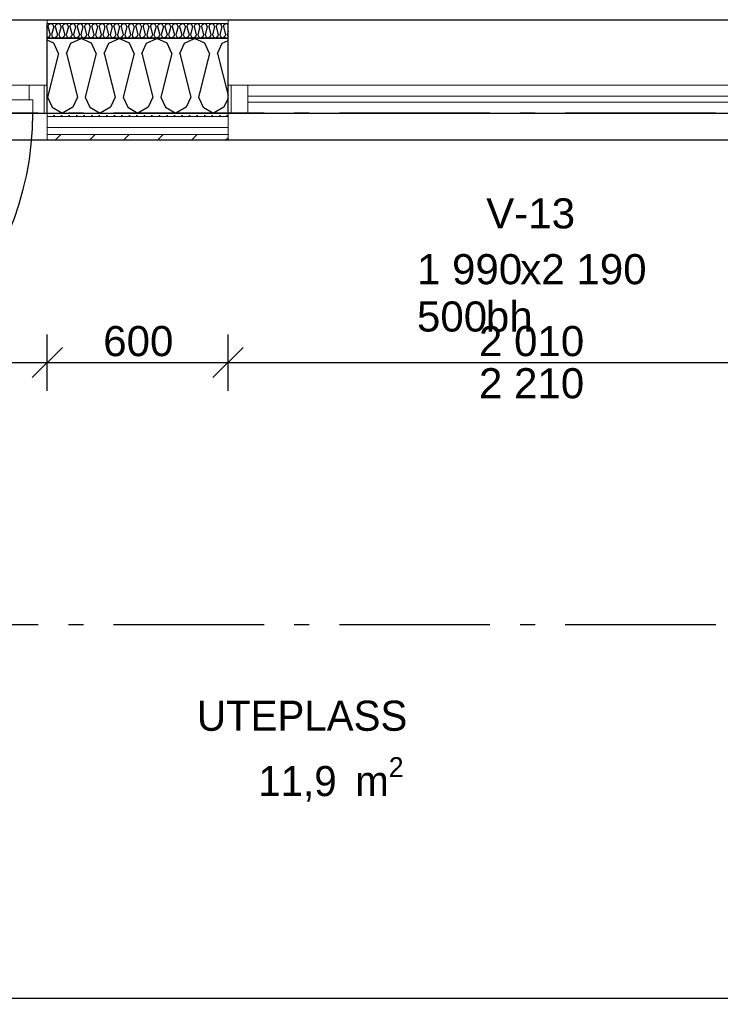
# Model space of a CAD drawing. Header units: millimetres. Extents: x -5000 to 341424, y -9235 to 550260.
# Tile 78 of 236: x 291223 to 293550, y 346511 to 349781. Entities that reach past the tile are written whole.
import ezdxf
from ezdxf.enums import TextEntityAlignment as Align

# ---------------------------------------------------------------- set-up
doc = ezdxf.new("R2010")
doc.units = ezdxf.units.MM
doc.header["$LTSCALE"] = 0.5
doc.header["$MEASUREMENT"] = 0
for name, pattern in [('Akselinje', [1500, 1000, -200, 100, -200]), ('Over snittplan', [260, 150, -50, 10, -50]), ('PLINE', [0])]:
    doc.linetypes.add(name, pattern=pattern)
for name, color, linetype in [('232- Ikke-bærende yttervegger (Skravur)(Nye konstruksjoner)', 7, 'Continuous'), ('232- Ikke-bærende yttervegger(Nye konstruksjoner)', 7, 'Continuous'), ('244- Vinduer_ dører_ foldevegger(Nye konstruksjoner)', 7, 'Continuous'), ('255- Gulvoverflate(Nye konstruksjoner)', 7, 'Continuous'), ('82-- Modullinjer(Nye konstruksjoner)', 7, 'Continuous'), ('842-M___1_50 Målsetting bygning', 7, 'Continuous'), ('852- Teknisk_symbolsk informasjon_ bygning(Nye konstruksjoner)', 7, 'Continuous'), ('862- M___Nettoareal(Nye konstruksjoner)', 7, 'Continuous'), ('862- M___Nettoareal(Polylinje)(Nye konstruksjoner)', 7, 'Continuous'), ('862- M___Nettoareal(Tekst)(Nye konstruksjoner)', 7, 'Continuous')]:
    doc.layers.add(name, color=color, linetype=linetype)
for name, color, linetype, lineweight in [('234- Vinduer_ dører_ porter(Nye konstruksjoner)', 7, 'Continuous', 0), ('235- Utvendig kledning og overflate(Nye konstruksjoner)', 7, 'Continuous', 0), ('236- Innvendig kledning og overflate(Nye konstruksjoner)', 7, 'Continuous', 0)]:
    doc.layers.add(name, color=color, linetype=linetype, lineweight=lineweight)
doc.styles.add('GENERATED_STYLE_1', font='txt')
doc.styles.add('GENERATED_STYLE_3', font='arial.ttf')
doc.styles.add('GENERATED_STYLE_5', font='arial.ttf')
doc.dimstyles.new('GENERATED_STYLE__2', dxfattribs={"dimtxt": 100, "dimasz": 95, "dimexe": 0.18, "dimexo": 0.0625, "dimgap": 0, "dimtad": 1, "dimtih": 1, "dimtoh": 1, "dimdec": 0, "dimzin": 0, "dimdsep": 46, "dimtxsty": 'GENERATED_STYLE_3', "dimblk": 'ARROWHEAD_6', "dimblk1": 'ARROWHEAD_6', "dimblk2": 'ARROWHEAD_6', "dimcen": 0.09, "dimse1": 1, "dimse2": 1, "dimclrd": 256, "dimclre": 256, "dimclrt": 256, "dimadec": 1, "dimazin": 0, "dimtfac": 1, "dimtdec": 4, "dimtmove": 0, "dimatfit": 3, "dimfxl": 1, "dimtolj": 1, "dimtzin": 0, "dimarcsym": 0})
pattern_1 = [(0, (0, 0), (0, 43.30127), [0, -25]), (0, (12.5, 21.65), (0, 43.30127), [0, -25])]

# ---------------------------------------------------------------- blocks, each defined once
blk = doc.blocks.new('LEILIGHET 3__2', base_point=(292118.6, 348580.7))
at = {"layer": '862- M___Nettoareal(Polylinje)(Nye konstruksjoner)', "linetype": 'PLINE', "flags": 128}
blk.add_lwpolyline([(294391, 356380.7), (286261, 356380.7), (286261, 348080.7), (289576, 348080.7), (289576, 349780.7), (294391, 349780.7)], close=True, dxfattribs=at)
at = {"layer": '862- M___Nettoareal(Tekst)(Nye konstruksjoner)', "style": 'GENERATED_STYLE_1'}
for tag, p in [('DUMMY_861', (288325.6, 358508)), ('ROOM_NAME', (287588.4, 358458.2)), ('DUMMY_862', (287588.4, 358319.8))]:
    blk.add_attdef(tag, text='', height=100, dxfattribs=at).set_placement(p, align=Align.TOP_LEFT)
blk = doc.blocks.new('UTEPLASS__28', base_point=(292126.8, 347380.7))
at = {"layer": '862- M___Nettoareal(Polylinje)(Nye konstruksjoner)', "linetype": 'PLINE', "flags": 128}
blk.add_lwpolyline([(294153, 349380.7), (289976, 349380.7), (289976, 346530.7), (294153, 346530.7)], close=True, dxfattribs=at)
at = {"layer": '862- M___Nettoareal(Tekst)(Nye konstruksjoner)', "insert": (292015.6, 347331.4), "char_height": 100, "attachment_point": 1, "style": 'GENERATED_STYLE_1'}
blk.add_mtext('\\A1;{\\pql;\\pt0,2300;\\fAvenir Light|b0|i0|c0|p0;\\W1.000000;11,9\\fAvenir Light|b0|i0|c0|p0;\\W1.000000;\\A1{\\H.66x;\\S^  ;}\\fAvenir Light|b0|i0|c0|p0;\\W1.000000; m\\fAvenir Light|b0|i0|c0|p0;\\W1.000000;\\A1{\\H.66x;\\S2^  ;}}', dxfattribs=at)
at = {"layer": '862- M___Nettoareal(Tekst)(Nye konstruksjoner)', "style": 'GENERATED_STYLE_1'}
for tag, p in [('DUMMY_861', (292441.6, 347568.9)), ('ROOM_NAME', (291811.9, 347519.1)), ('DUMMY_862', (291811.9, 347380.7))]:
    blk.add_attdef(tag, text='', height=100, dxfattribs=at).set_placement(p, align=Align.TOP_LEFT)
blk = doc.blocks.new('*X412')
at = {"layer": '232- Ikke-bærende yttervegger (Skravur)(Nye konstruksjoner)', "linetype": 'PLINE'}
for p, q in [((291317.1, 349758), (291320.1, 349764.5)), ((291320.1, 349764.5), (291326.7, 349767.7)), ((291333.3, 349764.5), (291326.7, 349767.7)), ((291336.3, 349758), (291333.3, 349764.5)), ((291341.4, 349758), (291344.4, 349764.5)), ((291344.4, 349764.5), (291351, 349767.7)), ((291357.6, 349764.5), (291351, 349767.7)), ((291360.6, 349758), (291357.6, 349764.5)), ((291365.7, 349758), (291368.6, 349764.5)), ((291368.6, 349764.5), (291375.3, 349767.7)), ((291381.9, 349764.5), (291375.3, 349767.7)), ((291384.9, 349758), (291381.9, 349764.5)), ((291390, 349758), (291392.9, 349764.5)), ((291392.9, 349764.5), (291399.6, 349767.7)), ((291406.2, 349764.5), (291399.6, 349767.7)), ((291409.1, 349758), (291406.2, 349764.5)), ((291414.2, 349758), (291417.2, 349764.5)), ((291417.2, 349764.5), (291423.8, 349767.7)), ((291430.5, 349764.5), (291423.8, 349767.7)), ((291433.4, 349758), (291430.5, 349764.5)), ((291438.5, 349758), (291441.5, 349764.5)), ((291441.5, 349764.5), (291448.1, 349767.7)), ((291454.7, 349764.5), (291448.1, 349767.7)), ((291457.7, 349758), (291454.7, 349764.5)), ((291462.8, 349758), (291465.8, 349764.5)), ((291465.8, 349764.5), (291472.4, 349767.7)), ((291479, 349764.5), (291472.4, 349767.7)), ((291482, 349758), (291479, 349764.5)), ((291487.1, 349758), (291490, 349764.5)), ((291490, 349764.5), (291496.7, 349767.7)), ((291503.3, 349764.5), (291496.7, 349767.7)), ((291506.3, 349758), (291503.3, 349764.5)), ((291511.4, 349758), (291514.3, 349764.5)), ((291514.3, 349764.5), (291521, 349767.7)), ((291527.6, 349764.5), (291521, 349767.7)), ((291530.5, 349758), (291527.6, 349764.5)), ((291535.6, 349758), (291538.6, 349764.5)), ((291538.6, 349764.5), (291545.2, 349767.7)), ((291551.9, 349764.5), (291545.2, 349767.7)), ((291554.8, 349758), (291551.9, 349764.5)), ((291559.9, 349758), (291562.9, 349764.5)), ((291562.9, 349764.5), (291569.5, 349767.7)), ((291576.2, 349764.5), (291569.5, 349767.7)), ((291579.1, 349758), (291576.2, 349764.5)), ((291584.2, 349758), (291587.2, 349764.5)), ((291587.2, 349764.5), (291593.8, 349767.7)), ((291600.4, 349764.5), (291593.8, 349767.7)), ((291603.4, 349758), (291600.4, 349764.5)), ((291608.5, 349758), (291611.5, 349764.5)), ((291611.5, 349764.5), (291618.1, 349767.7)), ((291624.7, 349764.5), (291618.1, 349767.7)), ((291627.7, 349758), (291624.7, 349764.5)), ((291632.8, 349758), (291635.7, 349764.5)), ((291635.7, 349764.5), (291642.4, 349767.7)), ((291649, 349764.5), (291642.4, 349767.7)), ((291652, 349758), (291649, 349764.5)), ((291657.1, 349758), (291660, 349764.5)), ((291660, 349764.5), (291666.6, 349767.7)), ((291673.3, 349764.5), (291666.6, 349767.7)), ((291676.2, 349758), (291673.3, 349764.5)), ((291681.3, 349758), (291684.3, 349764.5)), ((291684.3, 349764.5), (291690.9, 349767.7)), ((291697.6, 349764.5), (291690.9, 349767.7)), ((291700.5, 349758), (291697.6, 349764.5)), ((291705.6, 349758), (291708.6, 349764.5)), ((291708.6, 349764.5), (291715.2, 349767.7)), ((291721.8, 349764.5), (291715.2, 349767.7)), ((291724.8, 349758), (291721.8, 349764.5)), ((291729.9, 349758), (291732.9, 349764.5)), ((291732.9, 349764.5), (291739.5, 349767.7)), ((291746.1, 349764.5), (291739.5, 349767.7)), ((291749.1, 349758), (291746.1, 349764.5)), ((291754.2, 349758), (291757.1, 349764.5)), ((291757.1, 349764.5), (291763.8, 349767.7)), ((291770.4, 349764.5), (291763.8, 349767.7)), ((291773.4, 349758), (291770.4, 349764.5)), ((291778.5, 349758), (291781.4, 349764.5)), ((291781.4, 349764.5), (291788.1, 349767.7)), ((291794.7, 349764.5), (291788.1, 349767.7)), ((291797.6, 349758), (291794.7, 349764.5)), ((291802.7, 349758), (291805.7, 349764.5)), ((291805.7, 349764.5), (291812.3, 349767.7)), ((291819, 349764.5), (291812.3, 349767.7)), ((291821.9, 349758), (291819, 349764.5)), ((291827, 349758), (291830, 349764.5)), ((291830, 349764.5), (291836.6, 349767.7)), ((291843.2, 349764.5), (291836.6, 349767.7)), ((291846.2, 349758), (291843.2, 349764.5)), ((291851.3, 349758), (291854.3, 349764.5)), ((291854.3, 349764.5), (291860.9, 349767.7)), ((291867.5, 349764.5), (291860.9, 349767.7)), ((291870.5, 349758), (291867.5, 349764.5)), ((291875.6, 349758), (291878.5, 349764.5)), ((291878.5, 349764.5), (291885.2, 349767.7)), ((291891.8, 349764.5), (291885.2, 349767.7)), ((291894.8, 349758), (291891.8, 349764.5)), ((291899.9, 349758), (291902.8, 349764.5)), ((291902.8, 349764.5), (291909.5, 349767.7)), ((291915, 349765.1), (291909.5, 349767.7)), ((291317.1, 349758), (291324.2, 349729.9)), ((291324.2, 349729.9), (291321.2, 349723.4)), ((291336.3, 349758), (291329.3, 349729.9)), ((291329.3, 349729.9), (291332.2, 349723.4)), ((291341.4, 349758), (291348.4, 349729.9)), ((291348.4, 349729.9), (291345.5, 349723.4)), ((291360.6, 349758), (291353.5, 349729.9)), ((291353.5, 349729.9), (291356.5, 349723.4)), ((291365.7, 349758), (291372.7, 349729.9)), ((291372.7, 349729.9), (291369.8, 349723.4)), ((291384.9, 349758), (291377.8, 349729.9)), ((291377.8, 349729.9), (291380.8, 349723.4)), ((291390, 349758), (291397, 349729.9)), ((291397, 349729.9), (291394, 349723.4)), ((291409.1, 349758), (291402.1, 349729.9)), ((291402.1, 349729.9), (291405.1, 349723.4)), ((291414.2, 349758), (291421.3, 349729.9)), ((291421.3, 349729.9), (291418.3, 349723.4)), ((291433.4, 349758), (291426.4, 349729.9)), ((291426.4, 349729.9), (291429.3, 349723.4)), ((291438.5, 349758), (291445.6, 349729.9)), ((291445.6, 349729.9), (291442.6, 349723.4)), ((291457.7, 349758), (291450.7, 349729.9)), ((291450.7, 349729.9), (291453.6, 349723.4)), ((291462.8, 349758), (291469.8, 349729.9)), ((291469.8, 349729.9), (291466.9, 349723.4)), ((291482, 349758), (291474.9, 349729.9)), ((291474.9, 349729.9), (291477.9, 349723.4)), ((291487.1, 349758), (291494.1, 349729.9)), ((291494.1, 349729.9), (291491.2, 349723.4)), ((291506.3, 349758), (291499.2, 349729.9)), ((291499.2, 349729.9), (291502.2, 349723.4)), ((291511.4, 349758), (291518.4, 349729.9)), ((291518.4, 349729.9), (291515.4, 349723.4)), ((291530.5, 349758), (291523.5, 349729.9)), ((291523.5, 349729.9), (291526.5, 349723.4)), ((291535.6, 349758), (291542.7, 349729.9)), ((291542.7, 349729.9), (291539.7, 349723.4)), ((291554.8, 349758), (291547.8, 349729.9)), ((291547.8, 349729.9), (291550.7, 349723.4)), ((291559.9, 349758), (291567, 349729.9)), ((291567, 349729.9), (291564, 349723.4)), ((291579.1, 349758), (291572.1, 349729.9)), ((291572.1, 349729.9), (291575, 349723.4)), ((291584.2, 349758), (291591.3, 349729.9)), ((291591.3, 349729.9), (291588.3, 349723.4)), ((291603.4, 349758), (291596.4, 349729.9)), ((291596.4, 349729.9), (291599.3, 349723.4)), ((291608.5, 349758), (291615.5, 349729.9)), ((291615.5, 349729.9), (291612.6, 349723.4)), ((291627.7, 349758), (291620.6, 349729.9)), ((291620.6, 349729.9), (291623.6, 349723.4)), ((291632.8, 349758), (291639.8, 349729.9)), ((291639.8, 349729.9), (291636.9, 349723.4)), ((291652, 349758), (291644.9, 349729.9)), ((291644.9, 349729.9), (291647.9, 349723.4)), ((291657.1, 349758), (291664.1, 349729.9)), ((291664.1, 349729.9), (291661.1, 349723.4)), ((291676.2, 349758), (291669.2, 349729.9)), ((291669.2, 349729.9), (291672.2, 349723.4)), ((291681.3, 349758), (291688.4, 349729.9)), ((291688.4, 349729.9), (291685.4, 349723.4)), ((291700.5, 349758), (291693.5, 349729.9)), ((291693.5, 349729.9), (291696.4, 349723.4)), ((291705.6, 349758), (291712.7, 349729.9)), ((291712.7, 349729.9), (291709.7, 349723.4)), ((291724.8, 349758), (291717.8, 349729.9)), ((291717.8, 349729.9), (291720.7, 349723.4)), ((291729.9, 349758), (291736.9, 349729.9)), ((291736.9, 349729.9), (291734, 349723.4)), ((291749.1, 349758), (291742, 349729.9)), ((291742, 349729.9), (291745, 349723.4)), ((291754.2, 349758), (291761.2, 349729.9)), ((291761.2, 349729.9), (291758.3, 349723.4)), ((291773.4, 349758), (291766.3, 349729.9)), ((291766.3, 349729.9), (291769.3, 349723.4)), ((291778.5, 349758), (291785.5, 349729.9)), ((291785.5, 349729.9), (291782.5, 349723.4)), ((291797.6, 349758), (291790.6, 349729.9)), ((291790.6, 349729.9), (291793.6, 349723.4)), ((291802.7, 349758), (291809.8, 349729.9)), ((291809.8, 349729.9), (291806.8, 349723.4)), ((291821.9, 349758), (291814.9, 349729.9)), ((291814.9, 349729.9), (291817.8, 349723.4)), ((291827, 349758), (291834.1, 349729.9)), ((291834.1, 349729.9), (291831.1, 349723.4)), ((291846.2, 349758), (291839.2, 349729.9)), ((291839.2, 349729.9), (291842.1, 349723.4)), ((291851.3, 349758), (291858.3, 349729.9)), ((291858.3, 349729.9), (291855.4, 349723.4)), ((291870.5, 349758), (291863.4, 349729.9)), ((291863.4, 349729.9), (291866.4, 349723.4)), ((291875.6, 349758), (291882.6, 349729.9)), ((291882.6, 349729.9), (291879.7, 349723.4)), ((291894.8, 349758), (291887.7, 349729.9)), ((291887.7, 349729.9), (291890.7, 349723.4)), ((291899.9, 349758), (291906.9, 349729.9)), ((291906.9, 349729.9), (291903.9, 349723.4)), ((291915, 349741.9), (291912, 349729.9)), ((291912, 349729.9), (291915, 349723.4)), ((291321.2, 349723.4), (291315, 349719.9)), ((291332.2, 349723.4), (291338.8, 349719.7)), ((291345.5, 349723.4), (291338.8, 349719.7)), ((291356.5, 349723.4), (291363.1, 349719.7)), ((291369.8, 349723.4), (291363.1, 349719.7)), ((291380.8, 349723.4), (291387.4, 349719.7)), ((291394, 349723.4), (291387.4, 349719.7)), ((291405.1, 349723.4), (291411.7, 349719.7)), ((291418.3, 349723.4), (291411.7, 349719.7)), ((291429.3, 349723.4), (291436, 349719.7)), ((291442.6, 349723.4), (291436, 349719.7)), ((291453.6, 349723.4), (291460.3, 349719.7)), ((291466.9, 349723.4), (291460.3, 349719.7)), ((291477.9, 349723.4), (291484.5, 349719.7)), ((291491.2, 349723.4), (291484.5, 349719.7)), ((291502.2, 349723.4), (291508.8, 349719.7)), ((291515.4, 349723.4), (291508.8, 349719.7)), ((291526.5, 349723.4), (291533.1, 349719.7)), ((291539.7, 349723.4), (291533.1, 349719.7)), ((291550.7, 349723.4), (291557.4, 349719.7)), ((291564, 349723.4), (291557.4, 349719.7)), ((291575, 349723.4), (291581.7, 349719.7)), ((291588.3, 349723.4), (291581.7, 349719.7)), ((291599.3, 349723.4), (291605.9, 349719.7)), ((291612.6, 349723.4), (291605.9, 349719.7)), ((291623.6, 349723.4), (291630.2, 349719.7)), ((291636.9, 349723.4), (291630.2, 349719.7)), ((291647.9, 349723.4), (291654.5, 349719.7)), ((291661.1, 349723.4), (291654.5, 349719.7)), ((291672.2, 349723.4), (291678.8, 349719.7)), ((291685.4, 349723.4), (291678.8, 349719.7)), ((291696.4, 349723.4), (291703.1, 349719.7)), ((291709.7, 349723.4), (291703.1, 349719.7)), ((291720.7, 349723.4), (291727.3, 349719.7)), ((291734, 349723.4), (291727.3, 349719.7)), ((291745, 349723.4), (291751.6, 349719.7)), ((291758.3, 349723.4), (291751.6, 349719.7)), ((291769.3, 349723.4), (291775.9, 349719.7)), ((291782.5, 349723.4), (291775.9, 349719.7)), ((291793.6, 349723.4), (291800.2, 349719.7)), ((291806.8, 349723.4), (291800.2, 349719.7)), ((291817.8, 349723.4), (291824.5, 349719.7)), ((291831.1, 349723.4), (291824.5, 349719.7)), ((291842.1, 349723.4), (291848.8, 349719.7)), ((291855.4, 349723.4), (291848.8, 349719.7)), ((291866.4, 349723.4), (291873, 349719.7)), ((291879.7, 349723.4), (291873, 349719.7)), ((291890.7, 349723.4), (291897.3, 349719.7)), ((291903.9, 349723.4), (291897.3, 349719.7)), ((291915, 349723.4), (291915, 349723.4))]:
    blk.add_line(p, q, dxfattribs=at)
blk = doc.blocks.new('*X415')
at = {"layer": '232- Ikke-bærende yttervegger (Skravur)(Nye konstruksjoner)', "linetype": 'PLINE'}
for p, q in [((291336.7, 349702.5), (291315, 349712.7)), ((291352, 349668.9), (291336.7, 349702.5)), ((291378.3, 349668.9), (291393.6, 349702.5)), ((291393.6, 349702.5), (291427.9, 349718.7)), ((291462.1, 349702.5), (291427.9, 349718.7)), ((291477.4, 349668.9), (291462.1, 349702.5)), ((291503.8, 349668.9), (291519.1, 349702.5)), ((291519.1, 349702.5), (291553.3, 349718.7)), ((291587.6, 349702.5), (291553.3, 349718.7)), ((291602.9, 349668.9), (291587.6, 349702.5)), ((291629.2, 349668.9), (291644.5, 349702.5)), ((291644.5, 349702.5), (291678.8, 349718.7)), ((291713, 349702.5), (291678.8, 349718.7)), ((291728.3, 349668.9), (291713, 349702.5)), ((291754.7, 349668.9), (291770, 349702.5)), ((291770, 349702.5), (291804.2, 349718.7)), ((291838.5, 349702.5), (291804.2, 349718.7)), ((291853.8, 349668.9), (291838.5, 349702.5)), ((291880.1, 349668.9), (291895.4, 349702.5)), ((291895.4, 349702.5), (291915, 349711.7)), ((291352, 349668.9), (291315.6, 349523.4)), ((291378.3, 349668.9), (291414.7, 349523.4)), ((291477.4, 349668.9), (291441.1, 349523.4)), ((291503.8, 349668.9), (291540.2, 349523.4)), ((291602.9, 349668.9), (291566.5, 349523.4)), ((291629.2, 349668.9), (291665.6, 349523.4)), ((291728.3, 349668.9), (291692, 349523.4)), ((291754.7, 349668.9), (291791.1, 349523.4)), ((291853.8, 349668.9), (291817.4, 349523.4)), ((291880.1, 349668.9), (291915, 349529.4)), ((291315.6, 349523.4), (291330.9, 349489.8)), ((291414.7, 349523.4), (291399.4, 349489.8)), ((291441.1, 349523.4), (291456.3, 349489.8)), ((291540.2, 349523.4), (291524.9, 349489.8)), ((291566.5, 349523.4), (291581.8, 349489.8)), ((291665.6, 349523.4), (291650.3, 349489.8)), ((291692, 349523.4), (291707.3, 349489.8)), ((291791.1, 349523.4), (291775.8, 349489.8)), ((291817.4, 349523.4), (291832.7, 349489.8)), ((291915, 349520.1), (291901.2, 349489.8)), ((291330.9, 349489.8), (291365.2, 349470.7)), ((291399.4, 349489.8), (291365.2, 349470.7)), ((291456.3, 349489.8), (291490.6, 349470.7)), ((291524.9, 349489.8), (291490.6, 349470.7)), ((291581.8, 349489.8), (291616.1, 349470.7)), ((291650.3, 349489.8), (291616.1, 349470.7)), ((291707.3, 349489.8), (291741.5, 349470.7)), ((291775.8, 349489.8), (291741.5, 349470.7)), ((291832.7, 349489.8), (291867, 349470.7)), ((291901.2, 349489.8), (291867, 349470.7))]:
    blk.add_line(p, q, dxfattribs=at)
blk = doc.blocks.new('Vindustempel[63]', base_point=(292920, 349780.7))
at = {"layer": '852- Teknisk_symbolsk informasjon_ bygning(Nye konstruksjoner)', "char_height": 100, "attachment_point": 1, "style": 'GENERATED_STYLE_3'}
for s, insert in [('\\A1;{\\pql;\\pt0,50;\\fArial|b0|i0|c0|p0;\\W1.000000;1\xa0990\\fArial|b0|i0|c0|p0;\\W1.000000;\\A1{\\H.66x;\\S^  ;}\\fArial|b0|i0|c0|p0;\\W1.000000;\\fArial|b0|i0|c0|p0;\\W1.000000;\\A1{\\H.66x;\\S^  ;}}', (292542.5, 349002.1)), ('\\A1;{\\pql;\\pt0,50;\\fArial|b0|i0|c0|p0;\\W1.000000;x2\xa0190\\fArial|b0|i0|c0|p0;\\W1.000000;\\A1{\\H.66x;\\S^  ;}\\fArial|b0|i0|c0|p0;\\W1.000000;\\fArial|b0|i0|c0|p0;\\W1.000000;\\A1{\\H.66x;\\S^  ;}}', (292885.7, 349002.1)), ('\\A1;{\\pql;\\pt0,50;\\fArial|b0|i0|c0|p0;\\W1.000000;500\\fArial|b0|i0|c0|p0;\\W1.000000;\\A1{\\H.66x;\\S^  ;}\\fArial|b0|i0|c0|p0;\\W1.000000;\\fArial|b0|i0|c0|p0;\\W1.000000;\\A1{\\H.66x;\\S^  ;}}', (292542.5, 348845))]:
    blk.add_mtext(s, dxfattribs=dict(at, insert=insert))
at = {"layer": '852- Teknisk_symbolsk informasjon_ bygning(Nye konstruksjoner)', "style": 'GENERATED_STYLE_3'}
blk.add_attdef('AC_WIDO_ID', text='', height=100, dxfattribs=at).set_placement((292920, 349057.5), align=Align.BOTTOM_CENTER)
for tag, p in [('DUMMY_233', (292466.3, 349025)), ('DUMMY_235', (292466.3, 348867.8))]:
    blk.add_attdef(tag, text='', height=100, dxfattribs=at).set_placement(p, align=Align.TOP_RIGHT)
for tag, p in [('DUMMY_234', (293297.5, 349025)), ('strSillSuffix', (292771.3, 348845))]:
    blk.add_attdef(tag, text='', height=100, dxfattribs=at).set_placement(p, align=Align.TOP_LEFT)
blk = doc.blocks.new('Vindu[38]')
at = {"layer": '234- Vinduer_ dører_ porter(Nye konstruksjoner)', "linetype": 'PLINE'}
for p, q in [((293925, 349780.7), (291915, 349780.7)), ((291915, 349562.7), (291925, 349562.7)), ((291925, 349562.7), (291981, 349562.7)), ((291925, 349562.7), (291925, 349470.7)), ((291981, 349562.7), (291981, 349470.7)), ((291981, 349562.7), (293859, 349562.7)), ((293859, 349470.7), (293859, 349562.7)), ((293859, 349562.7), (293915, 349562.7)), ((293915, 349562.7), (293925, 349562.7)), ((293915, 349562.7), (293915, 349470.7)), ((291981, 349526.7), (293859, 349526.7)), ((293859, 349506.7), (291981, 349506.7)), ((291925, 349470.7), (291915, 349470.7)), ((291981, 349470.7), (291925, 349470.7)), ((293859, 349470.7), (291981, 349470.7)), ((293915, 349470.7), (293859, 349470.7)), ((293925, 349470.7), (293915, 349470.7)), ((293925, 349380.7), (291915, 349380.7))]:
    blk.add_line(p, q, dxfattribs=at)
at = {"layer": '235- Utvendig kledning og overflate(Nye konstruksjoner)', "linetype": 'PLINE'}
for p, q in [((291915, 349458.7), (291915, 349470.7)), ((293925, 349458.7), (293925, 349470.7)), ((291915, 349422.7), (291915, 349458.7)), ((293925, 349422.7), (293925, 349458.7)), ((291915, 349399.7), (291915, 349422.7)), ((291915, 349380.7), (291915, 349399.7)), ((293925, 349399.7), (293925, 349422.7)), ((293925, 349380.7), (293925, 349399.7))]:
    blk.add_line(p, q, dxfattribs=at)
at = {"layer": '236- Innvendig kledning og overflate(Nye konstruksjoner)', "linetype": 'PLINE'}
for p, q in [((291915, 349767.7), (291915, 349780.7)), ((293925, 349767.7), (293925, 349780.7)), ((291915, 349718.7), (291915, 349719.7)), ((293925, 349718.7), (293925, 349719.7))]:
    blk.add_line(p, q, dxfattribs=at)
at = {"layer": '244- Vinduer_ dører_ foldevegger(Nye konstruksjoner)', "linetype": 'PLINE'}
for p, q in [((291915, 349719.7), (291915, 349767.7)), ((293925, 349719.7), (293925, 349767.7)), ((291915, 349562.7), (291915, 349718.7)), ((293925, 349562.7), (293925, 349718.7)), ((291915, 349470.7), (291915, 349562.7)), ((291915, 349470.7), (291915, 349562.7)), ((293925, 349470.7), (293925, 349562.7)), ((293925, 349470.7), (293925, 349562.7))]:
    blk.add_line(p, q, dxfattribs=at)
at = {"layer": '852- Teknisk_symbolsk informasjon_ bygning(Nye konstruksjoner)'}
ref = blk.add_blockref('Vindustempel[63]', (292920, 349780.7), dxfattribs=at)
ref.add_attrib('AC_WIDO_ID', 'V-13', dxfattribs={"color": 7, "height": 100, "style": 'GENERATED_STYLE_3'}).set_placement((292920, 349057.5), align=Align.BOTTOM_CENTER)
ref.add_attrib('strSillSuffix', 'bh', dxfattribs={"color": 7, "height": 100, "style": 'GENERATED_STYLE_3'}).set_placement((292771.3, 348845), align=Align.TOP_LEFT)
blk = doc.blocks.new('Dørstempel[64]', base_point=(290760, 349780.7))
at = {"layer": '852- Teknisk_symbolsk informasjon_ bygning(Nye konstruksjoner)', "char_height": 100, "attachment_point": 1, "style": 'GENERATED_STYLE_3'}
for s, insert in [('\\A1;{\\pql;\\pt0,50;\\fArial|b0|i0|c0|p0;\\W1.000000;1\xa0090\\fArial|b0|i0|c0|p0;\\W1.000000;\\A1{\\H.66x;\\S^  ;}\\fArial|b0|i0|c0|p0;\\W1.000000;\\fArial|b0|i0|c0|p0;\\W1.000000;\\A1{\\H.66x;\\S^  ;}}', (290382.5, 349042)), ('\\A1;{\\pql;\\pt0,50;\\fArial|b0|i0|c0|p0;\\W1.000000;x2\xa0690\\fArial|b0|i0|c0|p0;\\W1.000000;\\A1{\\H.66x;\\S^  ;}\\fArial|b0|i0|c0|p0;\\W1.000000;\\fArial|b0|i0|c0|p0;\\W1.000000;\\A1{\\H.66x;\\S^  ;}}', (290725.7, 349042))]:
    blk.add_mtext(s, dxfattribs=dict(at, insert=insert))
at = {"layer": '852- Teknisk_symbolsk informasjon_ bygning(Nye konstruksjoner)', "style": 'GENERATED_STYLE_3'}
blk.add_attdef('AC_WIDO_ID', text='', height=100, dxfattribs=at).set_placement((290760, 349097.4), align=Align.BOTTOM_CENTER)
for tag, p in [('DUMMY_228', (290306.3, 349064.8)), ('DUMMY_230', (290306.3, 348907.7)), ('DUMMY_232', (290306.3, 348750.6))]:
    blk.add_attdef(tag, text='', height=100, dxfattribs=at).set_placement(p, align=Align.TOP_RIGHT)
for tag, p in [('DUMMY_229', (291137.5, 349064.8)), ('DUMMY_231', (290382.5, 348907.7)), ('DUMMY_233', (290382.5, 348750.6))]:
    blk.add_attdef(tag, text='', height=100, dxfattribs=at).set_placement(p, align=Align.TOP_LEFT)
blk = doc.blocks.new('Dør[21]')
at = {"layer": '234- Vinduer_ dører_ porter(Nye konstruksjoner)', "linetype": 'PLINE'}
for p, q in [((291315, 349780.7), (290205, 349780.7)), ((290215, 349562.7), (290205, 349562.7)), ((290205, 349470.7), (290205, 349562.7)), ((290215, 349562.7), (290215, 349470.7)), ((290265, 349562.7), (290215, 349562.7)), ((290265, 349562.7), (291255, 349562.7)), ((290265, 349514.7), (290265, 349562.7)), ((291255, 349562.7), (291255, 349514.7)), ((291305, 349562.7), (291255, 349562.7)), ((291305, 349562.7), (291315, 349562.7)), ((291305, 349470.7), (291305, 349562.7)), ((291315, 349470.7), (291315, 349562.7)), ((290253, 349470.7), (290253, 349514.7)), ((290253, 349514.7), (290265, 349514.7)), ((291255, 349514.7), (290265, 349514.7)), ((291255, 349514.7), (291267, 349514.7)), ((291267, 349514.7), (291267, 349470.7)), ((290215, 349470.7), (290205, 349470.7)), ((290215, 349470.7), (290253, 349470.7)), ((290253, 349370.7), (290253, 349470.7)), ((290253, 349470.7), (290297, 349470.7)), ((290297, 349470.7), (290297, 349370.7)), ((291267, 349470.7), (291305, 349470.7)), ((291305, 349470.7), (291315, 349470.7)), ((291315, 349380.7), (290205, 349380.7)), ((290297, 349370.7), (290253, 349370.7)), ((290275, 348556.7), (290275, 349370.7)), ((290253, 348456.7), (290253, 348556.7)), ((290253, 348556.7), (290297, 348556.7)), ((290297, 348556.7), (290297, 348456.7)), ((290297, 348456.7), (290253, 348456.7))]:
    blk.add_line(p, q, dxfattribs=at)
at = {"layer": '234- Vinduer_ dører_ porter(Nye konstruksjoner)', "linetype": 'PLINE', "flags": 128}
for points in [[(290253, 348556.7), (290253, 349370.7), (290275, 349370.7), (290275, 348556.7)], [(290275, 348556.7), (290275, 349370.7), (290297, 349370.7), (290297, 348556.7)]]:
    blk.add_lwpolyline(points, close=True, dxfattribs=at)
at = {"layer": '235- Utvendig kledning og overflate(Nye konstruksjoner)', "linetype": 'PLINE'}
for p, q in [((290205, 349458.7), (290205, 349470.7)), ((291315, 349458.7), (291315, 349470.7)), ((290205, 349422.7), (290205, 349458.7)), ((291315, 349422.7), (291315, 349458.7)), ((290205, 349399.7), (290205, 349422.7)), ((290205, 349380.7), (290205, 349399.7)), ((291315, 349399.7), (291315, 349422.7)), ((291315, 349380.7), (291315, 349399.7))]:
    blk.add_line(p, q, dxfattribs=at)
at = {"layer": '236- Innvendig kledning og overflate(Nye konstruksjoner)', "linetype": 'PLINE'}
for p, q in [((290205, 349767.7), (290205, 349780.7)), ((291315, 349767.7), (291315, 349780.7)), ((290205, 349718.7), (290205, 349719.7)), ((291315, 349718.7), (291315, 349719.7))]:
    blk.add_line(p, q, dxfattribs=at)
at = {"layer": '244- Vinduer_ dører_ foldevegger(Nye konstruksjoner)', "linetype": 'PLINE'}
for p, q in [((290205, 349719.7), (290205, 349767.7)), ((291315, 349719.7), (291315, 349767.7)), ((290205, 349562.7), (290205, 349718.7)), ((291315, 349562.7), (291315, 349718.7)), ((290205, 349470.7), (290205, 349562.7)), ((290205, 349470.7), (290205, 349562.7)), ((291315, 349470.7), (291315, 349562.7)), ((291315, 349470.7), (291315, 349562.7))]:
    blk.add_line(p, q, dxfattribs=at)
blk.add_arc((290253, 349470.7), 1014, 270, 0, dxfattribs=at)
at = {"layer": '852- Teknisk_symbolsk informasjon_ bygning(Nye konstruksjoner)'}
ref = blk.add_blockref('Dørstempel[64]', (290760, 349780.7), dxfattribs=at)
ref.add_attrib('AC_WIDO_ID', 'YD-03-2', dxfattribs={"color": 7, "height": 100, "style": 'GENERATED_STYLE_3'}).set_placement((290760, 349097.4), align=Align.BOTTOM_CENTER)
blk = doc.blocks.new('Standard grid marker[85]', base_point=(305734.8, 347770.7))
at = {"layer": '82-- Modullinjer(Nye konstruksjoner)', "linetype": 'Akselinje'}
blk.add_line((305534.8, 347770.7), (271734.8, 347770.7), dxfattribs=at)
at = {"layer": '82-- Modullinjer(Nye konstruksjoner)', "style": 'GENERATED_STYLE_5'}
for tag, p in [('AC_MarkerText_1_1', (271409.8, 347824.4)), ('AC_MarkerText_1_0', (305859.8, 347824.4))]:
    blk.add_attdef(tag, text='', height=100, rotation=360, dxfattribs=at).set_placement(p, align=Align.TOP_CENTER)
blk = doc.blocks.new('Standard grid marker[95]', base_point=(305734.8, 349470.7))
at = {"layer": '82-- Modullinjer(Nye konstruksjoner)', "linetype": 'Akselinje'}
blk.add_line((305534.8, 349470.7), (271734.8, 349470.7), dxfattribs=at)
at = {"layer": '82-- Modullinjer(Nye konstruksjoner)', "style": 'GENERATED_STYLE_5'}
for tag, p in [('AC_MarkerText_1_1', (271409.8, 349524.4)), ('AC_MarkerText_1_0', (305859.8, 349524.4))]:
    blk.add_attdef(tag, text='', height=100, rotation=360, dxfattribs=at).set_placement(p, align=Align.TOP_CENTER)
blk = doc.blocks.new('*D742')
at = {"layer": '842-M___1_50 Målsetting bygning', "linetype": 'PLINE'}
for p, q in [((290205, 348548.2), (290205, 348735.7)), ((291315, 348548.2), (291315, 348735.7)), ((290255, 348691.9), (290155, 348591.9)), ((291365, 348691.9), (291265, 348591.9)), ((290205, 348641.9), (291315, 348641.9))]:
    blk.add_line(p, q, dxfattribs=at)
at = {"layer": '842-M___1_50 Målsetting bygning', "char_height": 100, "attachment_point": 7, "style": 'GENERATED_STYLE_3'}
for s, insert in [('\\A1;{\\pql;\\fArial|b0|i0|c0|p0;\\W1.000000;1\xa0110}', (290593.5, 348661.9)), ('\\A1;{\\pql;\\fArial|b0|i0|c0|p0;\\W1.000000;2\xa0710}', (290588.4, 348521.9))]:
    blk.add_mtext(s, dxfattribs=dict(at, insert=insert))
blk = doc.blocks.new('ARROWHEAD_6')
at = {"linetype": 'Continuous'}
for p, q in [((-0.5, -0.5), (0.5, 0.5)), ((0, 0), (-1, 0))]:
    blk.add_line(p, q, dxfattribs=at)
blk = doc.blocks.new('*D743')
at = {"layer": '842-M___1_50 Målsetting bygning', "linetype": 'PLINE'}
for p, q in [((291315, 348548.2), (291315, 348735.7)), ((291915, 348548.2), (291915, 348735.7)), ((291365, 348691.9), (291265, 348591.9)), ((291965, 348691.9), (291865, 348591.9)), ((291315, 348641.9), (291915, 348641.9))]:
    blk.add_line(p, q, dxfattribs=at)
at = {"layer": '842-M___1_50 Målsetting bygning', "insert": (291500.6, 348661.9), "char_height": 100, "attachment_point": 7, "style": 'GENERATED_STYLE_3'}
blk.add_mtext('\\A1;{\\pql;\\fArial|b0|i0|c0|p0;\\W1.000000;600}', dxfattribs=at)
blk = doc.blocks.new('*D744')
at = {"layer": '842-M___1_50 Målsetting bygning', "linetype": 'PLINE'}
for p, q in [((291915, 348548.2), (291915, 348735.7)), ((293925, 348548.2), (293925, 348735.7)), ((291965, 348691.9), (291865, 348591.9)), ((293875, 348591.9), (293975, 348691.9)), ((291915, 348641.9), (293925, 348641.9)), ((293925, 348641.9), (294000, 348641.9))]:
    blk.add_line(p, q, dxfattribs=at)
at = {"layer": '842-M___1_50 Målsetting bygning', "char_height": 100, "attachment_point": 7, "style": 'GENERATED_STYLE_3'}
for s, insert in [('\\A1;{\\pql;\\fArial|b0|i0|c0|p0;\\W1.000000;2\xa0010}', (292748.4, 348661.9)), ('\\A1;{\\pql;\\fArial|b0|i0|c0|p0;\\W1.000000;2\xa0210}', (292748.4, 348521.9))]:
    blk.add_mtext(s, dxfattribs=dict(at, insert=insert))
blk = doc.blocks.new('*D869')
at = {"layer": '842-M___1_50 Målsetting bygning', "linetype": 'PLINE'}
for p, q in [((289886, 343394), (289886, 343206.5)), ((294391, 343394), (294391, 343206.5)), ((289836, 343250.2), (289936, 343350.2)), ((294341, 343250.2), (294441, 343350.2)), ((294391, 343300.2), (289886, 343300.2))]:
    blk.add_line(p, q, dxfattribs=at)
at = {"layer": '842-M___1_50 Målsetting bygning', "char_height": 100, "attachment_point": 7, "style": 'GENERATED_STYLE_3'}
for s, insert in [('\\A1;{\\pql;\\fArial|b0|i0|c0|p0;\\W1.000000;4\xa0505}', (291966.9, 343320.2)), ('\\A1;{\\pql;\\fArial|b0|i0|c0|p0;\\W1.000000;220}', (294386.6, 343320.2))]:
    blk.add_mtext(s, dxfattribs=dict(at, insert=insert))

msp = doc.modelspace()

# ---------------------------------------------------------------- hatches: boundary and pattern name
at = {"layer": '232- Ikke-bærende yttervegger (Skravur)(Nye konstruksjoner)', "linetype": 'Continuous'}
h = msp.add_hatch(dxfattribs=at)
h.set_pattern_fill('Prikker_tett', color=256, style=0, pattern_type=2)
h.set_pattern_definition(pattern_1)
h.paths.add_polyline_path([(291315, 349780.7), (291315, 349767.7), (291915, 349767.7), (291915, 349780.7)])
msp.add_hatch(color=256, dxfattribs=at).paths.add_polyline_path([(291315, 349718.7), (291915, 349718.7), (291915, 349719.7), (291315, 349719.7)])
h = msp.add_hatch(dxfattribs=at)
h.set_pattern_fill('Prikker_tett', color=256, style=0, pattern_type=2)
h.set_pattern_definition(pattern_1)
h.paths.add_polyline_path([(291315, 349458.7), (291915, 349458.7), (291915, 349470.7), (291315, 349470.7)])
h = msp.add_hatch(dxfattribs=at)
h.set_pattern_fill('Skrålinjer_2', color=256, style=0, pattern_type=2)
h.set_pattern_definition([(45, (0, 0), (-56.568542, 56.568542), [80, 0])])
h.paths.add_polyline_path([(291915, 349399.7), (291315, 349399.7), (291315, 349380.7), (291915, 349380.7)])

# ---------------------------------------------------------------- linework, layer by layer
at = {"layer": '232- Ikke-bærende yttervegger(Nye konstruksjoner)', "linetype": 'PLINE'}
for p, q in [((291315, 349719.7), (291315, 349767.7)), ((291915, 349719.7), (291915, 349767.7)), ((291915, 349719.7), (291315, 349719.7)), ((291915, 349718.7), (291315, 349718.7)), ((291315, 349562.7), (291315, 349718.7)), ((291915, 349562.7), (291915, 349718.7)), ((291315, 349470.7), (291315, 349562.7)), ((291915, 349470.7), (291915, 349562.7)), ((291315, 349470.7), (291915, 349470.7))]:
    msp.add_line(p, q, dxfattribs=at)
at = {"layer": '235- Utvendig kledning og overflate(Nye konstruksjoner)', "linetype": 'PLINE'}
for p, q in [((291315, 349458.7), (291315, 349470.7)), ((291915, 349458.7), (291915, 349470.7)), ((291315, 349458.7), (291915, 349458.7)), ((291315, 349422.7), (291315, 349458.7)), ((291915, 349422.7), (291915, 349458.7)), ((291315, 349422.7), (291915, 349422.7)), ((291315, 349399.7), (291315, 349422.7)), ((291315, 349399.7), (291915, 349399.7)), ((291315, 349380.7), (291315, 349399.7)), ((291915, 349399.7), (291915, 349422.7)), ((291915, 349380.7), (291915, 349399.7))]:
    msp.add_line(p, q, dxfattribs=at)
at = {"layer": '235- Utvendig kledning og overflate(Nye konstruksjoner)', "linetype": 'PLINE', "flags": 128}
msp.add_lwpolyline([(291315, 349380.7), (291915, 349380.7)], dxfattribs=at)
at = {"layer": '236- Innvendig kledning og overflate(Nye konstruksjoner)', "linetype": 'PLINE'}
for p, q in [((291315, 349767.7), (291315, 349780.7)), ((291915, 349767.7), (291315, 349767.7)), ((291915, 349767.7), (291915, 349780.7)), ((291315, 349718.7), (291315, 349719.7)), ((291915, 349718.7), (291915, 349719.7))]:
    msp.add_line(p, q, dxfattribs=at)
at = {"layer": '236- Innvendig kledning og overflate(Nye konstruksjoner)', "linetype": 'PLINE', "flags": 128}
msp.add_lwpolyline([(291915, 349780.7), (291315, 349780.7)], dxfattribs=at)
at = {"layer": '255- Gulvoverflate(Nye konstruksjoner)', "linetype": 'PLINE', "flags": 128}
for points in [[(277601, 349570.7), (277601, 347770.7), (281536, 347770.7), (281536, 349470.7), (285893, 349470.7), (285893, 347770.7), (289886, 347770.7), (289886, 349470.7), (294243, 349470.7), (294243, 347770.7), (298236, 347770.7), (298236, 349470.7), (303051, 349470.7), (303051, 356690.6), (277601, 356690.6), (277601, 354890.6)], [(294153, 349380.7), (289976, 349380.7), (289976, 347680.7), (288191, 347680.7), (288191, 345030.7), (294153, 345030.7)]]:
    msp.add_lwpolyline(points, close=True, dxfattribs=at)
at = {"layer": '255- Gulvoverflate(Nye konstruksjoner)', "linetype": 'Over snittplan', "flags": 128}
msp.add_lwpolyline([(294153, 349380.7), (289976, 349380.7), (289976, 346530.7), (294153, 346530.7)], close=True, dxfattribs=at)

# ---------------------------------------------------------------- block references
at = {"layer": '232- Ikke-bærende yttervegger(Nye konstruksjoner)'}
for name in ['*X412', '*X415']:
    msp.add_blockref(name, (0, 0), dxfattribs=at)
at = {"layer": '244- Vinduer_ dører_ foldevegger(Nye konstruksjoner)', "linetype": 'PLINE'}
for name in ['Dør[21]', 'Vindu[38]']:
    msp.add_blockref(name, (0, 0), dxfattribs=at)
at = {"layer": '82-- Modullinjer(Nye konstruksjoner)', "linetype": 'PLINE'}
for name, p in [('Standard grid marker[95]', (305734.8, 349470.7)), ('Standard grid marker[85]', (305734.8, 347770.7))]:
    msp.add_blockref(name, p, dxfattribs=at)
at = {"layer": '862- M___Nettoareal(Nye konstruksjoner)', "linetype": 'Continuous'}
msp.add_blockref('LEILIGHET 3__2', (292118.6, 348580.7), dxfattribs=at)
ref = msp.add_blockref('UTEPLASS__28', (292126.8, 347380.7), dxfattribs=at)
ref.add_attrib('ROOM_NAME', 'UTEPLASS', dxfattribs={"layer": '862- M___Nettoareal(Tekst)(Nye konstruksjoner)', "color": 7, "height": 100, "style": 'GENERATED_STYLE_1'}).set_placement((291811.9, 347519.1), align=Align.TOP_LEFT)

# ---------------------------------------------------------------- dimensions: what is measured, and where the dimension line sits
at = {"layer": '842-M___1_50 Målsetting bygning', "linetype": 'Continuous'}
dim = msp.add_linear_dim(base=(289886, 343300.2), p1=(294391, 352125.7), p2=(289886, 348620.7), angle=180, dimstyle='GENERATED_STYLE__2', dxfattribs=at)
dim.commit()
dim.dimension.update_dxf_attribs({"geometry": '*D869', "text_midpoint": (292138.5, 343370.2), "dimtype": 160})
for base, p1, p2, picture, middle in [((291315, 348641.9), (290205, 349380.7), (291315, 349380.7), '*D742', (290765, 348711.9)), ((291915, 348641.9), (291315, 349380.7), (291915, 349380.7), '*D743', (291614.8, 348711.9)), ((293925, 348641.9), (291915, 349380.7), (293925, 349380.7), '*D744', (292920, 348711.9))]:
    dim = msp.add_linear_dim(base=base, p1=p1, p2=p2, dimstyle='GENERATED_STYLE__2', dxfattribs=at)
    dim.commit()
    dim.dimension.update_dxf_attribs({"geometry": picture, "text_midpoint": middle, "dimtype": 160})

doc.saveas('drawing.dxf')
